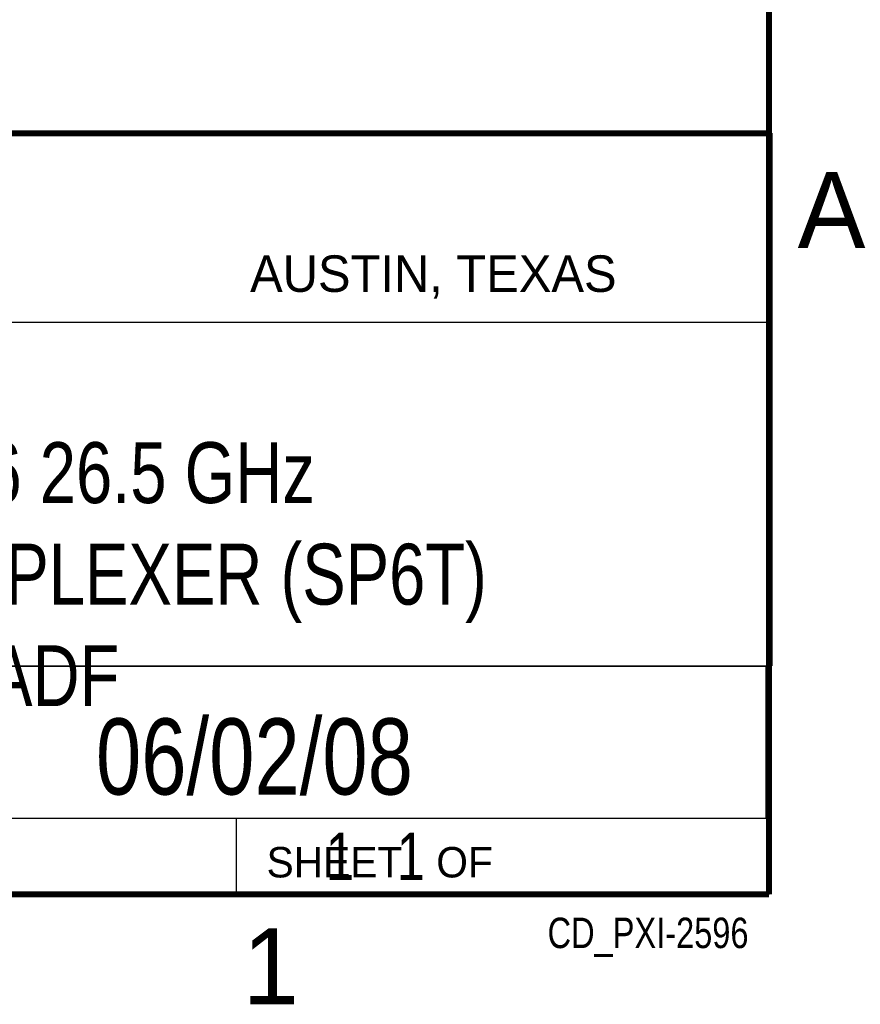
# Model space of a CAD drawing. Header units: inches. Extents: x 0 to 34, y 0 to 22.
# Tile 22 of 25: x 31 to 33.8, y 0.1 to 3.4. Entities that reach past the tile are written whole.
import ezdxf
from ezdxf.enums import TextEntityAlignment as Align

# ---------------------------------------------------------------- set-up
doc = ezdxf.new("R2010")
doc.units = ezdxf.units.IN
doc.header["$LTSCALE"] = 1.87
doc.header["$MEASUREMENT"] = 0
doc.layers.get('0').update_dxf_attribs({"linetype": 'CONTINUOUS'})
doc.styles.get("Standard").update_dxf_attribs({"font": 'txt', "width": 0.8})

msp = doc.modelspace()

# ---------------------------------------------------------------- linework, layer by layer
at = {"color": 2, "linetype": 'Continuous'}
for p, q in [((28.3793, 3.0003), (33.5093, 3.0003)), ((33.5093, 3.0003), (33.5093, 1.2503)), ((28.7231, 2.38), (33.5, 2.38)), ((28.3793, 1.2503), (33.5093, 1.2503)), ((30.13, 1.2499), (33.49, 1.2499)), ((33.49, 1.2499), (33.49, 0.7499)), ((28.38, 0.75), (33.5, 0.75)), ((30.13, 0.7499), (33.49, 0.7499)), ((31.75, 0.75), (33.5, 0.75)), ((31.75, 0.75), (31.75, 0.5)), ((33.5, 0.75), (33.5, 0.5)), ((31.75, 0.5), (33.5, 0.5)), ((32.4953, 0.5017), (33.4953, 0.5017)), ((32.4953, 0.5017), (32.4953, 0.5012)), ((32.4953, 0.5012), (33.4953, 0.5012)), ((33.4953, 0.5017), (33.4953, 0.5012))]:
    msp.add_line(p, q, dxfattribs=at)
at = {"color": 7, "linetype": 'Continuous', "const_width": 0.02}
for points in [[(33.5, 0.5), (33.5, 21.5)], [(25.58, 3), (33.5, 3)], [(0.5, 0.5), (33.5, 0.5)]]:
    msp.add_lwpolyline(points, dxfattribs=at)

# ---------------------------------------------------------------- texts
at = {"color": 2, "linetype": 'Continuous'}
for s, height, p in [('A', 0.25, (33.5939, 2.6228)), ('AUSTIN, TEXAS', 0.12, (31.7957, 2.479)), ('SHEET   OF', 0.1, (31.8499, 0.5557)), ('1', 0.25, (31.7706, 0.139))]:
    msp.add_text(s, height=height, dxfattribs=at).set_placement(p)
at = {"color": 7, "linetype": 'Continuous', "width": 0.8}
msp.add_text('06/02/08', height=0.25, dxfattribs=at).set_placement((31.81, 0.828), align=Align.CENTER)
at = {"color": 2, "linetype": 'Continuous', "width": 0.8}
msp.add_text('CD_PXI-2596', height=0.1, dxfattribs=at).set_placement((33.4328, 0.3236), align=Align.RIGHT)
at = {"color": 7, "linetype": 'Continuous'}
for s, insert, char_height, width, attachment_point in [('NI PXI-2596 26.5 GHz\\PDUAL 6x1 MULTIPLEXER (SP6T)\\PASFADF', (30.9443, 1.9853), 0.2, 7.250568, 2), ('     1   1', (31.8125, 0.7031), 0.15625, 1.25, 1)]:
    msp.add_mtext(s, dxfattribs=dict(at, insert=insert, char_height=char_height, width=width, attachment_point=attachment_point))

doc.saveas('drawing.dxf')
